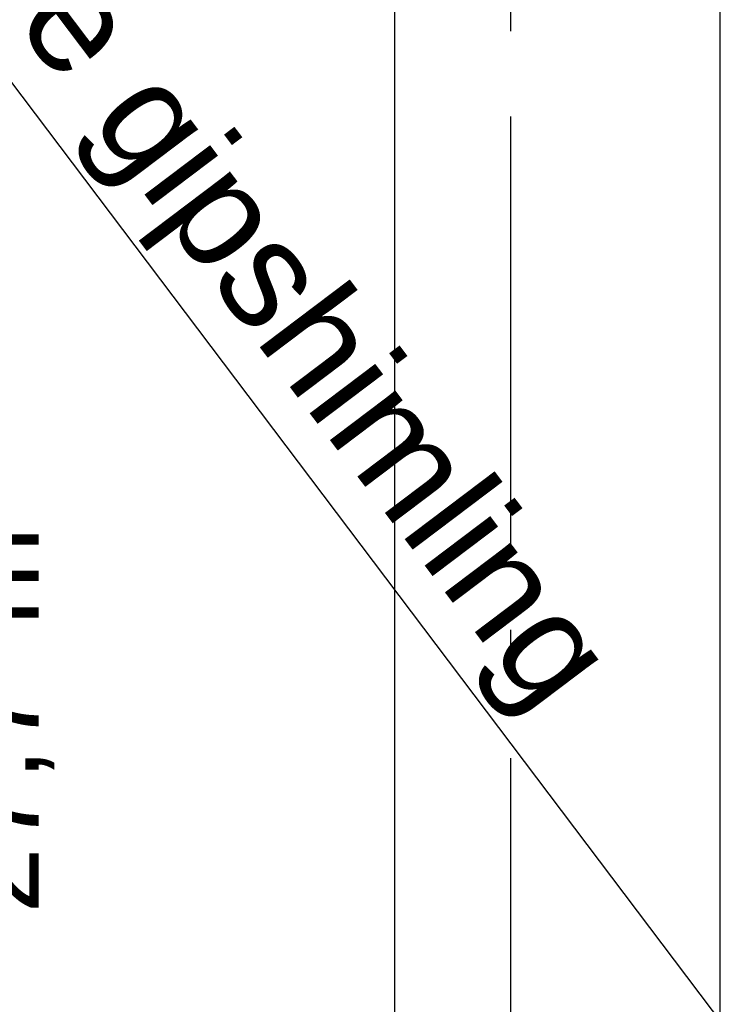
# Model space of a CAD drawing. Header units: millimetres. Extents: x -117798 to 93698, y -182207 to 252400.
# Tile 78 of 222: x -65647 to -64812, y -34803 to -33652. Entities that reach past the tile are written whole.
import ezdxf
from ezdxf.enums import TextEntityAlignment as Align

# ---------------------------------------------------------------- set-up
doc = ezdxf.new("R2010")
doc.units = ezdxf.units.MM
doc.header["$LTSCALE"] = 0.5
doc.header["$MEASUREMENT"] = 0
doc.linetypes.add('Akselinje', pattern=[1500, 1000, -200, 100, -200])
doc.linetypes.add('PLINE', pattern=[0])
for name, color, linetype in [('25-- Dekker(Nye konstruksjoner)', 7, 'Continuous'), ('256- Faste himlinger og overflatebehandling(Nye konstruksjoner)', 7, 'Continuous'), ('261- Primærkonstruksjon (tak)', 7, 'Continuous'), ('82-- Modullinjer', 7, 'Continuous'), ('862- M___Nettoareal(Nye konstruksjoner)', 7, 'Continuous'), ('862- M___Nettoareal(Tekst)(Nye konstruksjoner)', 7, 'Continuous')]:
    doc.layers.add(name, color=color, linetype=linetype)
doc.styles.add('GENERATED_STYLE_1', font='arial.ttf')
doc.styles.add('GENERATED_STYLE_4', font='arial.ttf')

# ---------------------------------------------------------------- blocks, each defined once
blk = doc.blocks.new('Åpent ned_A-218_37', base_point=(-65895.9, -34228.2))
at = {"layer": '862- M___Nettoareal(Tekst)(Nye konstruksjoner)', "insert": (-65753.8, -34697.2), "char_height": 100, "attachment_point": 1, "rotation": 90, "style": 'GENERATED_STYLE_1'}
blk.add_mtext('\\A1;{\\pql;\\pt0,12050;\\fArial|b0|i0|c0|p0;\\W1.000000;27,7\\fArial|b0|i0|c0|p0;\\W1.000000;\\A1{\\H.66x;\\S^  ;}\\fArial|b0|i0|c0|p0;\\W1.000000; m\\fArial|b0|i0|c0|p0;\\W1.000000;\\A1{\\H.66x;\\S2^  ;}}', dxfattribs=at)
at = {"layer": '862- M___Nettoareal(Tekst)(Nye konstruksjoner)', "style": 'GENERATED_STYLE_1'}
for tag, height, p in [('DUMMY_862', 150, (-66013.8, -33759.2)), ('ROOM_NAME', 150, (-66013.8, -34702.7)), ('DUMMY_861', 100, (-66170.9, -34331.2)), ('ROOM_NUMBER', 100, (-66170.9, -34720.1)), ('DUMMY_863', 100, (-65778.1, -34697.2))]:
    blk.add_attdef(tag, text='', height=height, rotation=90, dxfattribs=at).set_placement(p, align=Align.TOP_LEFT)
blk = doc.blocks.new('Standard grid marker[212]', base_point=(-65073.2, 26434.4))
at = {"layer": '82-- Modullinjer', "linetype": 'Akselinje'}
blk.add_line((-65073.2, 26234.4), (-65073.2, -50374.4), dxfattribs=at)
at = {"layer": '82-- Modullinjer', "style": 'GENERATED_STYLE_4'}
for tag, p in [('AC_MarkerText_1_0', (-65200.7, 26644.4)), ('AC_MarkerText_1_1', (-65200.7, -50864.4))]:
    blk.add_attdef(tag, text='', height=175, rotation=90, dxfattribs=at).set_placement(p, align=Align.TOP_CENTER)

msp = doc.modelspace()

# ---------------------------------------------------------------- linework, layer by layer
at = {"layer": '25-- Dekker(Nye konstruksjoner)', "linetype": 'PLINE', "flags": 128}
msp.add_lwpolyline([(-65208.2, -38911.9), (-65208.2, -28321.9)], dxfattribs=at)
at = {"layer": '256- Faste himlinger og overflatebehandling(Nye konstruksjoner)', "linetype": 'PLINE'}
msp.add_line((-64450.7, -35321.9), (-67025.4, -31911.9), dxfattribs=at)
at = {"layer": '261- Primærkonstruksjon (tak)', "linetype": 'PLINE', "flags": 128}
msp.add_lwpolyline([(-64828.2, -39016.9), (-64828.2, -28216.9)], dxfattribs=at)

# ---------------------------------------------------------------- block references
at = {"layer": '82-- Modullinjer', "linetype": 'PLINE'}
msp.add_blockref('Standard grid marker[212]', (-65073.2, 26434.4), dxfattribs=at)
at = {"layer": '862- M___Nettoareal(Nye konstruksjoner)', "linetype": 'Continuous'}
msp.add_blockref('Åpent ned_A-218_37', (-65895.9, -34228.2), dxfattribs=at)

# ---------------------------------------------------------------- texts
at = {"layer": '256- Faste himlinger og overflatebehandling(Nye konstruksjoner)', "linetype": 'Continuous', "insert": (-65946.2, -33059.4), "char_height": 125, "attachment_point": 1, "rotation": 307.0553, "style": 'GENERATED_STYLE_1'}
msp.add_mtext('\\A1;{\\pql;\\fArial|b0|i0|c0|p0;\\W1.000000;Skråande gipshimling}', dxfattribs=at)

doc.saveas('drawing.dxf')
